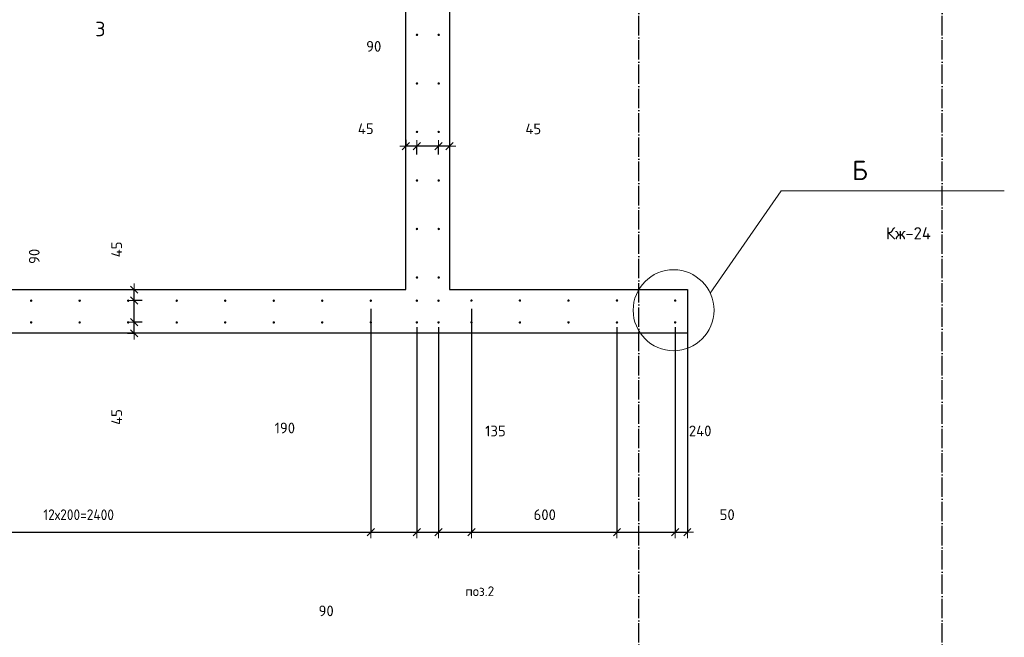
# Model space of a CAD drawing. Header units: millimetres. Extents: x -2995 to 47287, y -2809 to 58122.
# Tile 50 of 143: x 11348 to 15407, y 33067 to 35613. Entities that reach past the tile are written whole.
import ezdxf

# ---------------------------------------------------------------- set-up
doc = ezdxf.new("R2010")
doc.units = ezdxf.units.MM
doc.header["$PDMODE"] = 65
doc.linetypes.add('______11', pattern=[100, 80, -10, 0, -10])
doc.linetypes.add('______5', pattern=[220, 160, -20, 20, -20])
for name, color, linetype, lineweight in [('Standard', 7, 'Continuous', 25), ('Арм.стержн. вертикальными 1', 22, 'Continuous', 35), ('Обозначение разреза_ общее', 7, 'Continuous', 25), ('Размерная линия_ общее', 7, 'Continuous', 13)]:
    doc.layers.add(name, color=color, linetype=linetype, lineweight=lineweight)
doc.layers.add('Осевая линия_ общее', color=7, linetype='______5', lineweight=13, true_color=0xa0a0a0)
doc.styles.add('ISOCPEUR', font='ISOCPEUR')
doc.dimstyles.new('DIMSTYLE_10', dxfattribs={"dimtxt": 44, "dimasz": 50, "dimexe": 0, "dimexo": 0, "dimgap": 22, "dimtad": 0, "dimdec": 0, "dimrnd": 5, "dimzin": 12, "dimdsep": 46, "dimtxsty": 'ISOCPEUR', "dimblk1": 'ALL_ML_STRICH', "dimblk2": 'ALL_ML_STRICH', "dimsah": 1, "dimcen": 0, "dimclrd": 7, "dimclre": 256, "dimclrt": 7, "dimadec": 0, "dimazin": 0, "dimtfac": 1, "dimtdec": 0, "dimtix": 1, "dimtmove": 2, "dimatfit": 3, "dimfxl": 0, "dimtvp": 1.2, "dimtzin": 0, "dimlwd": 0, "dimlwe": -3, "dimarcsym": 0})
doc.dimstyles.new('DIMSTYLE_3', dxfattribs={"dimtxt": 44, "dimasz": 50, "dimexe": 0, "dimexo": 0, "dimgap": 22, "dimtad": 2, "dimdec": 0, "dimrnd": 5, "dimzin": 12, "dimdsep": 46, "dimtxsty": 'ISOCPEUR', "dimblk1": 'ALL_ML_STRICH', "dimblk2": 'ALL_ML_STRICH', "dimsah": 1, "dimcen": 0, "dimclrd": 7, "dimclre": 256, "dimclrt": 7, "dimadec": 0, "dimazin": 0, "dimtfac": 1, "dimtdec": 0, "dimtix": 1, "dimtmove": 2, "dimatfit": 3, "dimfxl": 0, "dimtzin": 0, "dimlwd": 0, "dimlwe": -3, "dimarcsym": 0})
doc.dimstyles.new('DIMSTYLE_8', dxfattribs={"dimtxt": 44, "dimasz": 50, "dimexe": 0, "dimexo": 0, "dimgap": 22, "dimtad": 2, "dimdec": 0, "dimrnd": 5, "dimzin": 12, "dimdsep": 46, "dimtxsty": 'ISOCPEUR', "dimblk1": 'ALL_ML_STRICH', "dimblk2": 'ALL_ML_STRICH', "dimsah": 1, "dimcen": 0, "dimclrd": 7, "dimclre": 256, "dimclrt": 7, "dimadec": 0, "dimazin": 0, "dimtfac": 1, "dimtdec": 0, "dimtix": 1, "dimtmove": 2, "dimatfit": 3, "dimfxl": 0, "dimtvp": 1.2, "dimtzin": 0, "dimlwd": 0, "dimlwe": -3, "dimarcsym": 0})

# ---------------------------------------------------------------- blocks, each defined once
blk = doc.blocks.new('ALL_ML_STRICH')
at = {"color": 0, "linetype": 'ByBlock', "lineweight": -2}
for p, q in [((-1, 0), (0.5, 0)), ((-0.3, -0.3), (0.3, 0.3)), ((0, -0.5), (0, 0.5))]:
    blk.add_line(p, q, dxfattribs=at)
blk = doc.blocks.new('*D117')
at = {"layer": 'DEFPOINTS', "color": 7, "linetype": 'Continuous', "lineweight": 13, "transparency": 33554687}
for p in [(11872.9, 34365.5), (11772.4, 34320), (11819.2, 34320)]:
    blk.add_point(p, dxfattribs=at)
at = {"layer": 'Размерная линия_ общее', "color": 253, "linetype": 'Continuous', "lineweight": -2, "true_color": 0xa0a0a0, "transparency": 33554687}
for p, q in [((11852.9, 34365.5), (11819.2, 34365.5)), ((11792.4, 34320), (11819.2, 34320))]:
    blk.add_line(p, q, dxfattribs=at)
at = {"layer": 'Размерная линия_ общее', "color": 7, "linetype": 'Continuous', "lineweight": -2, "transparency": 33554687}
blk.add_line((11819.2, 34320), (11819.2, 34365.5), dxfattribs=at)
at = {"layer": 'Размерная линия_ общее', "color": 7, "linetype": 'Continuous', "lineweight": 13, "transparency": 33554687, "xscale": 50, "yscale": 50, "zscale": 50}
for p, rotation in [((11819.2, 34365.5), 90), ((11819.2, 34320), 270)]:
    blk.add_blockref('ALL_ML_STRICH', p, dxfattribs=dict(at, rotation=rotation))
at = {"layer": 'Размерная линия_ общее', "color": 7, "linetype": 'Continuous', "lineweight": 13, "transparency": 33554687, "insert": (11747.8, 33975.1), "char_height": 44, "width": 88, "attachment_point": 5, "rotation": 90, "style": 'ISOCPEUR'}
blk.add_mtext('\\A1;{45}', dxfattribs=at)
blk = doc.blocks.new('*D118')
at = {"layer": 'DEFPOINTS', "color": 7, "linetype": 'Continuous', "lineweight": 13, "transparency": 33554687}
for p in [(11872.9, 34455), (11819.2, 34365.5), (11872.9, 34365.5)]:
    blk.add_point(p, dxfattribs=at)
at = {"layer": 'Размерная линия_ общее', "color": 253, "linetype": 'Continuous', "lineweight": -2, "true_color": 0xa0a0a0, "transparency": 33554687}
for p, q in [((11852.9, 34455), (11819.2, 34455)), ((11852.9, 34365.5), (11819.2, 34365.5))]:
    blk.add_line(p, q, dxfattribs=at)
at = {"layer": 'Размерная линия_ общее', "color": 7, "linetype": 'Continuous', "lineweight": -2, "transparency": 33554687}
blk.add_line((11819.2, 34365.5), (11819.2, 34455), dxfattribs=at)
at = {"layer": 'Размерная линия_ общее', "color": 7, "linetype": 'Continuous', "lineweight": 13, "transparency": 33554687, "xscale": 50, "yscale": 50, "zscale": 50}
for p, rotation in [((11819.2, 34455), 90), ((11819.2, 34365.5), 270)]:
    blk.add_blockref('ALL_ML_STRICH', p, dxfattribs=dict(at, rotation=rotation))
at = {"layer": 'Размерная линия_ общее', "color": 7, "linetype": 'Continuous', "lineweight": 13, "transparency": 33554687, "insert": (11407.8, 34637.2), "char_height": 44, "width": 88, "attachment_point": 5, "rotation": 90, "style": 'ISOCPEUR'}
blk.add_mtext('\\A1;{90}', dxfattribs=at)
blk = doc.blocks.new('*D119')
at = {"layer": 'DEFPOINTS', "color": 7, "linetype": 'Continuous', "lineweight": 13, "transparency": 33554687}
for p in [(11772.4, 34500), (11819.2, 34455), (11872.9, 34455)]:
    blk.add_point(p, dxfattribs=at)
at = {"layer": 'Размерная линия_ общее', "color": 253, "linetype": 'Continuous', "lineweight": -2, "true_color": 0xa0a0a0, "transparency": 33554687}
for p, q in [((11792.4, 34500), (11819.2, 34500)), ((11852.9, 34455), (11819.2, 34455))]:
    blk.add_line(p, q, dxfattribs=at)
at = {"layer": 'Размерная линия_ общее', "color": 7, "linetype": 'Continuous', "lineweight": -2, "transparency": 33554687}
blk.add_line((11819.2, 34455), (11819.2, 34500), dxfattribs=at)
at = {"layer": 'Размерная линия_ общее', "color": 7, "linetype": 'Continuous', "lineweight": 13, "transparency": 33554687, "xscale": 50, "yscale": 50, "zscale": 50}
for p, rotation in [((11819.2, 34500), 90), ((11819.2, 34455), 270)]:
    blk.add_blockref('ALL_ML_STRICH', p, dxfattribs=dict(at, rotation=rotation))
at = {"layer": 'Размерная линия_ общее', "color": 7, "linetype": 'Continuous', "lineweight": 13, "transparency": 33554687, "insert": (11747.5, 34665.8), "char_height": 44, "width": 88, "attachment_point": 5, "rotation": 90, "style": 'ISOCPEUR'}
blk.add_mtext('\\A1;{45}', dxfattribs=at)
blk = doc.blocks.new('СЛОЖНЫЙ_ОБЪЕКТ_0')
at = {"layer": 'Осевая линия_ общее', "color": 253, "linetype": '______11', "lineweight": -3, "true_color": 0xa0a0a0, "transparency": 33554687}
for p, q in [((13900, -2590), (13900, 47490)), ((15150, -2590), (15150, 40000))]:
    blk.add_line(p, q, dxfattribs=at)
blk = doc.blocks.new('*D297')
at = {"layer": 'DEFPOINTS', "color": 7, "linetype": 'Continuous', "lineweight": 13, "transparency": 33554687}
for p in [(13120, 35138.1), (13120, 35091.4), (13074.5, 35037.7)]:
    blk.add_point(p, dxfattribs=at)
at = {"layer": 'Размерная линия_ общее', "color": 253, "linetype": 'Continuous', "lineweight": -2, "true_color": 0xa0a0a0, "transparency": 33554687}
for p, q in [((13120, 35118.1), (13120, 35091.4)), ((13074.5, 35057.7), (13074.5, 35091.4))]:
    blk.add_line(p, q, dxfattribs=at)
at = {"layer": 'Размерная линия_ общее', "color": 7, "linetype": 'Continuous', "lineweight": -2, "transparency": 33554687}
blk.add_line((13120, 35091.4), (13074.5, 35091.4), dxfattribs=at)
at = {"layer": 'Размерная линия_ общее', "color": 7, "linetype": 'Continuous', "lineweight": 13, "transparency": 33554687, "xscale": 50, "yscale": 50, "zscale": 50}
for p, rotation in [((13074.5, 35091.4), 180), ((13120, 35091.4), 360)]:
    blk.add_blockref('ALL_ML_STRICH', p, dxfattribs=dict(at, rotation=rotation))
at = {"layer": 'Размерная линия_ общее', "color": 7, "linetype": 'Continuous', "lineweight": 13, "transparency": 33554687, "insert": (13464.9, 35162.7), "char_height": 44, "width": 88, "attachment_point": 5, "style": 'ISOCPEUR'}
blk.add_mtext('\\A1;{45}', dxfattribs=at)
blk = doc.blocks.new('*D298')
at = {"layer": 'DEFPOINTS', "color": 7, "linetype": 'Continuous', "lineweight": 13, "transparency": 33554687}
for p in [(13074.5, 35091.4), (12985, 35037.7), (13074.5, 35037.7)]:
    blk.add_point(p, dxfattribs=at)
at = {"layer": 'Размерная линия_ общее', "color": 253, "linetype": 'Continuous', "lineweight": -2, "true_color": 0xa0a0a0, "transparency": 33554687}
for p, q in [((12985, 35057.7), (12985, 35091.4)), ((13074.5, 35057.7), (13074.5, 35091.4))]:
    blk.add_line(p, q, dxfattribs=at)
at = {"layer": 'Размерная линия_ общее', "color": 7, "linetype": 'Continuous', "lineweight": -2, "transparency": 33554687}
blk.add_line((13074.5, 35091.4), (12985, 35091.4), dxfattribs=at)
at = {"layer": 'Размерная линия_ общее', "color": 7, "linetype": 'Continuous', "lineweight": 13, "transparency": 33554687, "xscale": 50, "yscale": 50, "zscale": 50}
for p, rotation in [((12985, 35091.4), 180), ((13074.5, 35091.4), 360)]:
    blk.add_blockref('ALL_ML_STRICH', p, dxfattribs=dict(at, rotation=rotation))
at = {"layer": 'Размерная линия_ общее', "color": 7, "linetype": 'Continuous', "lineweight": 13, "transparency": 33554687, "insert": (12807.2, 35502.7), "char_height": 44, "width": 88, "attachment_point": 5, "style": 'ISOCPEUR'}
blk.add_mtext('\\A1;{90}', dxfattribs=at)
blk = doc.blocks.new('*D299')
at = {"layer": 'DEFPOINTS', "color": 7, "linetype": 'Continuous', "lineweight": 13, "transparency": 33554687}
for p in [(12940, 35138.1), (12985, 35091.4), (12985, 35037.7)]:
    blk.add_point(p, dxfattribs=at)
at = {"layer": 'Размерная линия_ общее', "color": 253, "linetype": 'Continuous', "lineweight": -2, "true_color": 0xa0a0a0, "transparency": 33554687}
for p, q in [((12940, 35118.1), (12940, 35091.4)), ((12985, 35057.7), (12985, 35091.4))]:
    blk.add_line(p, q, dxfattribs=at)
at = {"layer": 'Размерная линия_ общее', "color": 7, "linetype": 'Continuous', "lineweight": -2, "transparency": 33554687}
blk.add_line((12985, 35091.4), (12940, 35091.4), dxfattribs=at)
at = {"layer": 'Размерная линия_ общее', "color": 7, "linetype": 'Continuous', "lineweight": 13, "transparency": 33554687, "xscale": 50, "yscale": 50, "zscale": 50}
for p, rotation in [((12940, 35091.4), 180), ((12985, 35091.4), 360)]:
    blk.add_blockref('ALL_ML_STRICH', p, dxfattribs=dict(at, rotation=rotation))
at = {"layer": 'Размерная линия_ общее', "color": 7, "linetype": 'Continuous', "lineweight": 13, "transparency": 33554687, "insert": (12774.2, 35163), "char_height": 44, "width": 88, "attachment_point": 5, "style": 'ISOCPEUR'}
blk.add_mtext('\\A1;{45}', dxfattribs=at)
blk = doc.blocks.new('*D335')
at = {"layer": 'DEFPOINTS', "color": 7, "linetype": 'Continuous', "lineweight": 13, "transparency": 33554687}
for p in [(12795, 34441.3), (10395, 34365), (10395, 33500.3)]:
    blk.add_point(p, dxfattribs=at)
at = {"layer": 'Размерная линия_ общее', "color": 253, "linetype": 'Continuous', "lineweight": -2, "true_color": 0xa0a0a0, "transparency": 33554687}
for p, q in [((12795, 34421.3), (12795, 33500.3)), ((10395, 34345), (10395, 33500.3))]:
    blk.add_line(p, q, dxfattribs=at)
at = {"layer": 'Размерная линия_ общее', "color": 7, "linetype": 'Continuous', "lineweight": -2, "transparency": 33554687}
blk.add_line((10395, 33500.3), (12795, 33500.3), dxfattribs=at)
at = {"layer": 'Размерная линия_ общее', "color": 7, "linetype": 'Continuous', "lineweight": 13, "transparency": 33554687, "xscale": 50, "yscale": 50, "zscale": 50, "rotation": 180}
blk.add_blockref('ALL_ML_STRICH', (10395, 33500.3), dxfattribs=at)
at = {"layer": 'Размерная линия_ общее', "color": 7, "linetype": 'Continuous', "lineweight": 13, "transparency": 33554687, "xscale": 50, "yscale": 50, "zscale": 50}
blk.add_blockref('ALL_ML_STRICH', (12795, 33500.3), dxfattribs=at)
at = {"layer": 'Размерная линия_ общее', "color": 7, "linetype": 'Continuous', "lineweight": 13, "transparency": 33554687, "insert": (11445, 33594.3), "char_height": 44, "width": 2.2, "attachment_point": 1, "line_spacing_factor": 0.60241, "style": 'ISOCPEUR'}
blk.add_mtext('\\W0.91;12х200=2400', dxfattribs=at)
blk = doc.blocks.new('*D336')
at = {"layer": 'DEFPOINTS', "color": 7, "linetype": 'Continuous', "lineweight": 13, "transparency": 33554687}
for p in [(12795, 34441.3), (12985, 34365), (12795, 33500.3)]:
    blk.add_point(p, dxfattribs=at)
at = {"layer": 'Размерная линия_ общее', "color": 253, "linetype": 'Continuous', "lineweight": -2, "true_color": 0xa0a0a0, "transparency": 33554687}
for p, q in [((12795, 34421.3), (12795, 33500.3)), ((12985, 34345), (12985, 33500.3))]:
    blk.add_line(p, q, dxfattribs=at)
at = {"layer": 'Размерная линия_ общее', "color": 7, "linetype": 'Continuous', "lineweight": -2, "transparency": 33554687}
blk.add_line((12795, 33500.3), (12985, 33500.3), dxfattribs=at)
at = {"layer": 'Размерная линия_ общее', "color": 7, "linetype": 'Continuous', "lineweight": 13, "transparency": 33554687, "xscale": 50, "yscale": 50, "zscale": 50, "rotation": 180}
blk.add_blockref('ALL_ML_STRICH', (12795, 33500.3), dxfattribs=at)
at = {"layer": 'Размерная линия_ общее', "color": 7, "linetype": 'Continuous', "lineweight": 13, "transparency": 33554687, "xscale": 50, "yscale": 50, "zscale": 50}
blk.add_blockref('ALL_ML_STRICH', (12985, 33500.3), dxfattribs=at)
at = {"layer": 'Размерная линия_ общее', "color": 7, "linetype": 'Continuous', "lineweight": 13, "transparency": 33554687, "insert": (12440.6, 33929.8), "char_height": 44, "width": 132, "attachment_point": 5, "style": 'ISOCPEUR'}
blk.add_mtext('\\A1;{190}', dxfattribs=at)
blk = doc.blocks.new('*D337')
at = {"layer": 'DEFPOINTS', "color": 7, "linetype": 'Continuous', "lineweight": 13, "transparency": 33554687}
for p in [(12985, 34365), (13074.5, 34365), (12985, 33500.3)]:
    blk.add_point(p, dxfattribs=at)
at = {"layer": 'Размерная линия_ общее', "color": 253, "linetype": 'Continuous', "lineweight": -2, "true_color": 0xa0a0a0, "transparency": 33554687}
for p, q in [((12985, 34345), (12985, 33500.3)), ((13074.5, 34345), (13074.5, 33500.3))]:
    blk.add_line(p, q, dxfattribs=at)
at = {"layer": 'Размерная линия_ общее', "color": 7, "linetype": 'Continuous', "lineweight": -2, "transparency": 33554687}
blk.add_line((12985, 33500.3), (13074.5, 33500.3), dxfattribs=at)
at = {"layer": 'Размерная линия_ общее', "color": 7, "linetype": 'Continuous', "lineweight": 13, "transparency": 33554687, "xscale": 50, "yscale": 50, "zscale": 50, "rotation": 180}
blk.add_blockref('ALL_ML_STRICH', (12985, 33500.3), dxfattribs=at)
at = {"layer": 'Размерная линия_ общее', "color": 7, "linetype": 'Continuous', "lineweight": 13, "transparency": 33554687, "xscale": 50, "yscale": 50, "zscale": 50}
blk.add_blockref('ALL_ML_STRICH', (13074.5, 33500.3), dxfattribs=at)
at = {"layer": 'Размерная линия_ общее', "color": 7, "linetype": 'Continuous', "lineweight": 13, "transparency": 33554687, "insert": (12611, 33176), "char_height": 44, "width": 88, "attachment_point": 5, "style": 'ISOCPEUR'}
blk.add_mtext('\\A1;{90}', dxfattribs=at)
blk = doc.blocks.new('*D338')
at = {"layer": 'DEFPOINTS', "color": 7, "linetype": 'Continuous', "lineweight": 13, "transparency": 33554687}
for p in [(13210, 34441.3), (13074.5, 34365), (13074.5, 33500.3)]:
    blk.add_point(p, dxfattribs=at)
at = {"layer": 'Размерная линия_ общее', "color": 253, "linetype": 'Continuous', "lineweight": -2, "true_color": 0xa0a0a0, "transparency": 33554687}
for p, q in [((13210, 34421.3), (13210, 33500.3)), ((13074.5, 34345), (13074.5, 33500.3))]:
    blk.add_line(p, q, dxfattribs=at)
at = {"layer": 'Размерная линия_ общее', "color": 7, "linetype": 'Continuous', "lineweight": -2, "transparency": 33554687}
blk.add_line((13074.5, 33500.3), (13210, 33500.3), dxfattribs=at)
at = {"layer": 'Размерная линия_ общее', "color": 7, "linetype": 'Continuous', "lineweight": 13, "transparency": 33554687, "xscale": 50, "yscale": 50, "zscale": 50, "rotation": 180}
blk.add_blockref('ALL_ML_STRICH', (13074.5, 33500.3), dxfattribs=at)
at = {"layer": 'Размерная линия_ общее', "color": 7, "linetype": 'Continuous', "lineweight": 13, "transparency": 33554687, "xscale": 50, "yscale": 50, "zscale": 50}
blk.add_blockref('ALL_ML_STRICH', (13210, 33500.3), dxfattribs=at)
at = {"layer": 'Размерная линия_ общее', "color": 7, "linetype": 'Continuous', "lineweight": 13, "transparency": 33554687, "insert": (13308.8, 33917.5), "char_height": 44, "width": 132, "attachment_point": 5, "style": 'ISOCPEUR'}
blk.add_mtext('\\A1;{135}', dxfattribs=at)
blk = doc.blocks.new('*D339')
at = {"layer": 'DEFPOINTS', "color": 7, "linetype": 'Continuous', "lineweight": 13, "transparency": 33554687}
for p in [(13210, 34441.3), (13810, 34365), (13210, 33500.3)]:
    blk.add_point(p, dxfattribs=at)
at = {"layer": 'Размерная линия_ общее', "color": 253, "linetype": 'Continuous', "lineweight": -2, "true_color": 0xa0a0a0, "transparency": 33554687}
for p, q in [((13210, 34421.3), (13210, 33500.3)), ((13810, 34345), (13810, 33500.3))]:
    blk.add_line(p, q, dxfattribs=at)
at = {"layer": 'Размерная линия_ общее', "color": 7, "linetype": 'Continuous', "lineweight": -2, "transparency": 33554687}
blk.add_line((13210, 33500.3), (13810, 33500.3), dxfattribs=at)
at = {"layer": 'Размерная линия_ общее', "color": 7, "linetype": 'Continuous', "lineweight": 13, "transparency": 33554687, "xscale": 50, "yscale": 50, "zscale": 50, "rotation": 180}
blk.add_blockref('ALL_ML_STRICH', (13210, 33500.3), dxfattribs=at)
at = {"layer": 'Размерная линия_ общее', "color": 7, "linetype": 'Continuous', "lineweight": 13, "transparency": 33554687, "xscale": 50, "yscale": 50, "zscale": 50}
blk.add_blockref('ALL_ML_STRICH', (13810, 33500.3), dxfattribs=at)
at = {"layer": 'Размерная линия_ общее', "color": 7, "linetype": 'Continuous', "lineweight": 13, "transparency": 33554687, "insert": (13512.2, 33572.3), "char_height": 44, "width": 132, "attachment_point": 5, "style": 'ISOCPEUR'}
blk.add_mtext('\\A1;{600}', dxfattribs=at)
blk = doc.blocks.new('*D340')
at = {"layer": 'DEFPOINTS', "color": 7, "linetype": 'Continuous', "lineweight": 13, "transparency": 33554687}
for p in [(13810, 34365), (14050, 34365), (13810, 33500.3)]:
    blk.add_point(p, dxfattribs=at)
at = {"layer": 'Размерная линия_ общее', "color": 253, "linetype": 'Continuous', "lineweight": -2, "true_color": 0xa0a0a0, "transparency": 33554687}
for p, q in [((13810, 34345), (13810, 33500.3)), ((14050, 34345), (14050, 33500.3))]:
    blk.add_line(p, q, dxfattribs=at)
at = {"layer": 'Размерная линия_ общее', "color": 7, "linetype": 'Continuous', "lineweight": -2, "transparency": 33554687}
blk.add_line((13810, 33500.3), (14050, 33500.3), dxfattribs=at)
at = {"layer": 'Размерная линия_ общее', "color": 7, "linetype": 'Continuous', "lineweight": 13, "transparency": 33554687, "xscale": 50, "yscale": 50, "zscale": 50, "rotation": 180}
blk.add_blockref('ALL_ML_STRICH', (13810, 33500.3), dxfattribs=at)
at = {"layer": 'Размерная линия_ общее', "color": 7, "linetype": 'Continuous', "lineweight": 13, "transparency": 33554687, "xscale": 50, "yscale": 50, "zscale": 50}
blk.add_blockref('ALL_ML_STRICH', (14050, 33500.3), dxfattribs=at)
at = {"layer": 'Размерная линия_ общее', "color": 7, "linetype": 'Continuous', "lineweight": 13, "transparency": 33554687, "insert": (14152.8, 33917.8), "char_height": 44, "width": 132, "attachment_point": 5, "style": 'ISOCPEUR'}
blk.add_mtext('\\A1;{240}', dxfattribs=at)
blk = doc.blocks.new('*D341')
at = {"layer": 'DEFPOINTS', "color": 7, "linetype": 'Continuous', "lineweight": 13, "transparency": 33554687}
for p in [(14100, 34441.3), (14050, 34365), (14050, 33500.3)]:
    blk.add_point(p, dxfattribs=at)
at = {"layer": 'Размерная линия_ общее', "color": 253, "linetype": 'Continuous', "lineweight": -2, "true_color": 0xa0a0a0, "transparency": 33554687}
for p, q in [((14100, 34421.3), (14100, 33500.3)), ((14050, 34345), (14050, 33500.3))]:
    blk.add_line(p, q, dxfattribs=at)
at = {"layer": 'Размерная линия_ общее', "color": 7, "linetype": 'Continuous', "lineweight": -2, "transparency": 33554687}
blk.add_line((14050, 33500.3), (14100, 33500.3), dxfattribs=at)
at = {"layer": 'Размерная линия_ общее', "color": 7, "linetype": 'Continuous', "lineweight": 13, "transparency": 33554687, "xscale": 50, "yscale": 50, "zscale": 50, "rotation": 180}
blk.add_blockref('ALL_ML_STRICH', (14050, 33500.3), dxfattribs=at)
at = {"layer": 'Размерная линия_ общее', "color": 7, "linetype": 'Continuous', "lineweight": 13, "transparency": 33554687, "xscale": 50, "yscale": 50, "zscale": 50}
blk.add_blockref('ALL_ML_STRICH', (14100, 33500.3), dxfattribs=at)
at = {"layer": 'Размерная линия_ общее', "color": 7, "linetype": 'Continuous', "lineweight": 13, "transparency": 33554687, "insert": (14264.3, 33572.6), "char_height": 44, "width": 88, "attachment_point": 5, "style": 'ISOCPEUR'}
blk.add_mtext('\\A1;{50}', dxfattribs=at)

msp = doc.modelspace()

# ---------------------------------------------------------------- hatches: boundary and pattern name
at = {"layer": 'Арм.стержн. вертикальными 1', "linetype": 'Continuous', "lineweight": 50, "transparency": 33554687}
for points in [[(12990.5, 35550), (12990.1, 35551.9), (12989, 35553.5), (12987.4, 35554.6), (12985.5, 35555), (12983.6, 35554.6), (12981.9, 35553.5), (12980.9, 35551.9), (12980.5, 35550), (12980.9, 35548.1), (12981.9, 35546.5), (12983.6, 35545.4), (12985.5, 35545), (12987.4, 35545.4), (12989, 35546.5), (12990.1, 35548.1)], [(13080, 35550), (13079.6, 35551.9), (13078.5, 35553.5), (13076.9, 35554.6), (13075, 35555), (13073.1, 35554.6), (13071.5, 35553.5), (13070.4, 35551.9), (13070, 35550), (13070.4, 35548.1), (13071.5, 35546.5), (13073.1, 35545.4), (13075, 35545), (13076.9, 35545.4), (13078.5, 35546.5), (13079.6, 35548.1)], [(12990.5, 35350), (12990.1, 35351.9), (12989, 35353.5), (12987.4, 35354.6), (12985.5, 35355), (12983.6, 35354.6), (12981.9, 35353.5), (12980.9, 35351.9), (12980.5, 35350), (12980.9, 35348.1), (12981.9, 35346.5), (12983.6, 35345.4), (12985.5, 35345), (12987.4, 35345.4), (12989, 35346.5), (12990.1, 35348.1)], [(13080, 35350), (13079.6, 35351.9), (13078.5, 35353.5), (13076.9, 35354.6), (13075, 35355), (13073.1, 35354.6), (13071.5, 35353.5), (13070.4, 35351.9), (13070, 35350), (13070.4, 35348.1), (13071.5, 35346.5), (13073.1, 35345.4), (13075, 35345), (13076.9, 35345.4), (13078.5, 35346.5), (13079.6, 35348.1)], [(12990.5, 35150), (12990.1, 35151.9), (12989, 35153.5), (12987.4, 35154.6), (12985.5, 35155), (12983.6, 35154.6), (12981.9, 35153.5), (12980.9, 35151.9), (12980.5, 35150), (12980.9, 35148.1), (12981.9, 35146.5), (12983.6, 35145.4), (12985.5, 35145), (12987.4, 35145.4), (12989, 35146.5), (12990.1, 35148.1)], [(13080, 35150), (13079.6, 35151.9), (13078.5, 35153.5), (13076.9, 35154.6), (13075, 35155), (13073.1, 35154.6), (13071.5, 35153.5), (13070.4, 35151.9), (13070, 35150), (13070.4, 35148.1), (13071.5, 35146.5), (13073.1, 35145.4), (13075, 35145), (13076.9, 35145.4), (13078.5, 35146.5), (13079.6, 35148.1)], [(12990.5, 34950), (12990.1, 34951.9), (12989, 34953.5), (12987.4, 34954.6), (12985.5, 34955), (12983.6, 34954.6), (12981.9, 34953.5), (12980.9, 34951.9), (12980.5, 34950), (12980.9, 34948.1), (12981.9, 34946.5), (12983.6, 34945.4), (12985.5, 34945), (12987.4, 34945.4), (12989, 34946.5), (12990.1, 34948.1)], [(13080, 34950), (13079.6, 34951.9), (13078.5, 34953.5), (13076.9, 34954.6), (13075, 34955), (13073.1, 34954.6), (13071.5, 34953.5), (13070.4, 34951.9), (13070, 34950), (13070.4, 34948.1), (13071.5, 34946.5), (13073.1, 34945.4), (13075, 34945), (13076.9, 34945.4), (13078.5, 34946.5), (13079.6, 34948.1)], [(12990.5, 34750), (12990.1, 34751.9), (12989, 34753.5), (12987.4, 34754.6), (12985.5, 34755), (12983.6, 34754.6), (12981.9, 34753.5), (12980.9, 34751.9), (12980.5, 34750), (12980.9, 34748.1), (12981.9, 34746.5), (12983.6, 34745.4), (12985.5, 34745), (12987.4, 34745.4), (12989, 34746.5), (12990.1, 34748.1)], [(13080, 34750), (13079.6, 34751.9), (13078.5, 34753.5), (13076.9, 34754.6), (13075, 34755), (13073.1, 34754.6), (13071.5, 34753.5), (13070.4, 34751.9), (13070, 34750), (13070.4, 34748.1), (13071.5, 34746.5), (13073.1, 34745.4), (13075, 34745), (13076.9, 34745.4), (13078.5, 34746.5), (13079.6, 34748.1)], [(12990.5, 34550), (12990.1, 34551.9), (12989, 34553.5), (12987.4, 34554.6), (12985.5, 34555), (12983.6, 34554.6), (12981.9, 34553.5), (12980.9, 34551.9), (12980.5, 34550), (12980.9, 34548.1), (12981.9, 34546.5), (12983.6, 34545.4), (12985.5, 34545), (12987.4, 34545.4), (12989, 34546.5), (12990.1, 34548.1)], [(13080, 34550), (13079.6, 34551.9), (13078.5, 34553.5), (13076.9, 34554.6), (13075, 34555), (13073.1, 34554.6), (13071.5, 34553.5), (13070.4, 34551.9), (13070, 34550), (13070.4, 34548.1), (13071.5, 34546.5), (13073.1, 34545.4), (13075, 34545), (13076.9, 34545.4), (13078.5, 34546.5), (13079.6, 34548.1)], [(11400, 34454.5), (11399.6, 34456.4), (11398.5, 34458.1), (11396.9, 34459.2), (11395, 34459.5), (11393.1, 34459.2), (11391.5, 34458.1), (11390.4, 34456.4), (11390, 34454.5), (11390.4, 34452.6), (11391.5, 34451), (11393.1, 34449.9), (11395, 34449.5), (11396.9, 34449.9), (11398.5, 34451), (11399.6, 34452.6)], [(11600, 34454.5), (11599.6, 34456.4), (11598.5, 34458.1), (11596.9, 34459.2), (11595, 34459.5), (11593.1, 34459.2), (11591.5, 34458.1), (11590.4, 34456.4), (11590, 34454.5), (11590.4, 34452.6), (11591.5, 34451), (11593.1, 34449.9), (11595, 34449.5), (11596.9, 34449.9), (11598.5, 34451), (11599.6, 34452.6)], [(11800, 34454.5), (11799.6, 34456.4), (11798.5, 34458.1), (11796.9, 34459.2), (11795, 34459.5), (11793.1, 34459.2), (11791.5, 34458.1), (11790.4, 34456.4), (11790, 34454.5), (11790.4, 34452.6), (11791.5, 34451), (11793.1, 34449.9), (11795, 34449.5), (11796.9, 34449.9), (11798.5, 34451), (11799.6, 34452.6)], [(12000, 34454.5), (11999.6, 34456.4), (11998.5, 34458.1), (11996.9, 34459.2), (11995, 34459.5), (11993.1, 34459.2), (11991.5, 34458.1), (11990.4, 34456.4), (11990, 34454.5), (11990.4, 34452.6), (11991.5, 34451), (11993.1, 34449.9), (11995, 34449.5), (11996.9, 34449.9), (11998.5, 34451), (11999.6, 34452.6)], [(12200, 34454.5), (12199.6, 34456.4), (12198.5, 34458.1), (12196.9, 34459.2), (12195, 34459.5), (12193.1, 34459.2), (12191.5, 34458.1), (12190.4, 34456.4), (12190, 34454.5), (12190.4, 34452.6), (12191.5, 34451), (12193.1, 34449.9), (12195, 34449.5), (12196.9, 34449.9), (12198.5, 34451), (12199.6, 34452.6)], [(12400, 34454.5), (12399.6, 34456.4), (12398.5, 34458.1), (12396.9, 34459.2), (12395, 34459.5), (12393.1, 34459.2), (12391.5, 34458.1), (12390.4, 34456.4), (12390, 34454.5), (12390.4, 34452.6), (12391.5, 34451), (12393.1, 34449.9), (12395, 34449.5), (12396.9, 34449.9), (12398.5, 34451), (12399.6, 34452.6)], [(12600, 34454.5), (12599.6, 34456.4), (12598.5, 34458.1), (12596.9, 34459.2), (12595, 34459.5), (12593.1, 34459.2), (12591.5, 34458.1), (12590.4, 34456.4), (12590, 34454.5), (12590.4, 34452.6), (12591.5, 34451), (12593.1, 34449.9), (12595, 34449.5), (12596.9, 34449.9), (12598.5, 34451), (12599.6, 34452.6)], [(12800, 34454.5), (12799.6, 34456.4), (12798.5, 34458.1), (12796.9, 34459.2), (12795, 34459.5), (12793.1, 34459.2), (12791.5, 34458.1), (12790.4, 34456.4), (12790, 34454.5), (12790.4, 34452.6), (12791.5, 34451), (12793.1, 34449.9), (12795, 34449.5), (12796.9, 34449.9), (12798.5, 34451), (12799.6, 34452.6)], [(12990, 34454.5), (12989.6, 34456.4), (12988.5, 34458.1), (12986.9, 34459.2), (12985, 34459.5), (12983.1, 34459.2), (12981.4, 34458.1), (12980.4, 34456.4), (12980, 34454.5), (12980.4, 34452.6), (12981.4, 34451), (12983.1, 34449.9), (12985, 34449.5), (12986.9, 34449.9), (12988.5, 34451), (12989.6, 34452.6)], [(13079.5, 34454.5), (13079.1, 34456.4), (13078, 34458.1), (13076.4, 34459.2), (13074.5, 34459.5), (13072.6, 34459.2), (13071, 34458.1), (13069.9, 34456.4), (13069.5, 34454.5), (13069.9, 34452.6), (13071, 34451), (13072.6, 34449.9), (13074.5, 34449.5), (13076.4, 34449.9), (13078, 34451), (13079.1, 34452.6)], [(13215, 34455), (13214.6, 34456.9), (13213.5, 34458.5), (13211.9, 34459.6), (13210, 34460), (13208.1, 34459.6), (13206.5, 34458.5), (13205.4, 34456.9), (13205, 34455), (13205.4, 34453.1), (13206.5, 34451.5), (13208.1, 34450.4), (13210, 34450), (13211.9, 34450.4), (13213.5, 34451.5), (13214.6, 34453.1)], [(13415, 34455), (13414.6, 34456.9), (13413.5, 34458.5), (13411.9, 34459.6), (13410, 34460), (13408.1, 34459.6), (13406.5, 34458.5), (13405.4, 34456.9), (13405, 34455), (13405.4, 34453.1), (13406.5, 34451.5), (13408.1, 34450.4), (13410, 34450), (13411.9, 34450.4), (13413.5, 34451.5), (13414.6, 34453.1)], [(13615, 34455), (13614.6, 34456.9), (13613.5, 34458.5), (13611.9, 34459.6), (13610, 34460), (13608.1, 34459.6), (13606.5, 34458.5), (13605.4, 34456.9), (13605, 34455), (13605.4, 34453.1), (13606.5, 34451.5), (13608.1, 34450.4), (13610, 34450), (13611.9, 34450.4), (13613.5, 34451.5), (13614.6, 34453.1)], [(13815, 34455), (13814.6, 34456.9), (13813.5, 34458.5), (13811.9, 34459.6), (13810, 34460), (13808.1, 34459.6), (13806.5, 34458.5), (13805.4, 34456.9), (13805, 34455), (13805.4, 34453.1), (13806.5, 34451.5), (13808.1, 34450.4), (13810, 34450), (13811.9, 34450.4), (13813.5, 34451.5), (13814.6, 34453.1)], [(14055, 34455), (14054.6, 34456.9), (14053.5, 34458.5), (14051.9, 34459.6), (14050, 34460), (14048.1, 34459.6), (14046.5, 34458.5), (14045.4, 34456.9), (14045, 34455), (14045.4, 34453.1), (14046.5, 34451.5), (14048.1, 34450.4), (14050, 34450), (14051.9, 34450.4), (14053.5, 34451.5), (14054.6, 34453.1)], [(11400, 34365), (11399.6, 34366.9), (11398.5, 34368.5), (11396.9, 34369.6), (11395, 34370), (11393.1, 34369.6), (11391.5, 34368.5), (11390.4, 34366.9), (11390, 34365), (11390.4, 34363.1), (11391.5, 34361.5), (11393.1, 34360.4), (11395, 34360), (11396.9, 34360.4), (11398.5, 34361.5), (11399.6, 34363.1)], [(11600, 34365), (11599.6, 34366.9), (11598.5, 34368.5), (11596.9, 34369.6), (11595, 34370), (11593.1, 34369.6), (11591.5, 34368.5), (11590.4, 34366.9), (11590, 34365), (11590.4, 34363.1), (11591.5, 34361.5), (11593.1, 34360.4), (11595, 34360), (11596.9, 34360.4), (11598.5, 34361.5), (11599.6, 34363.1)], [(11800, 34365), (11799.6, 34366.9), (11798.5, 34368.5), (11796.9, 34369.6), (11795, 34370), (11793.1, 34369.6), (11791.5, 34368.5), (11790.4, 34366.9), (11790, 34365), (11790.4, 34363.1), (11791.5, 34361.5), (11793.1, 34360.4), (11795, 34360), (11796.9, 34360.4), (11798.5, 34361.5), (11799.6, 34363.1)], [(12000, 34365), (11999.6, 34366.9), (11998.5, 34368.5), (11996.9, 34369.6), (11995, 34370), (11993.1, 34369.6), (11991.5, 34368.5), (11990.4, 34366.9), (11990, 34365), (11990.4, 34363.1), (11991.5, 34361.5), (11993.1, 34360.4), (11995, 34360), (11996.9, 34360.4), (11998.5, 34361.5), (11999.6, 34363.1)], [(12200, 34365), (12199.6, 34366.9), (12198.5, 34368.5), (12196.9, 34369.6), (12195, 34370), (12193.1, 34369.6), (12191.5, 34368.5), (12190.4, 34366.9), (12190, 34365), (12190.4, 34363.1), (12191.5, 34361.5), (12193.1, 34360.4), (12195, 34360), (12196.9, 34360.4), (12198.5, 34361.5), (12199.6, 34363.1)], [(12400, 34365), (12399.6, 34366.9), (12398.5, 34368.5), (12396.9, 34369.6), (12395, 34370), (12393.1, 34369.6), (12391.5, 34368.5), (12390.4, 34366.9), (12390, 34365), (12390.4, 34363.1), (12391.5, 34361.5), (12393.1, 34360.4), (12395, 34360), (12396.9, 34360.4), (12398.5, 34361.5), (12399.6, 34363.1)], [(12600, 34365), (12599.6, 34366.9), (12598.5, 34368.5), (12596.9, 34369.6), (12595, 34370), (12593.1, 34369.6), (12591.5, 34368.5), (12590.4, 34366.9), (12590, 34365), (12590.4, 34363.1), (12591.5, 34361.5), (12593.1, 34360.4), (12595, 34360), (12596.9, 34360.4), (12598.5, 34361.5), (12599.6, 34363.1)], [(12800, 34365), (12799.6, 34366.9), (12798.5, 34368.5), (12796.9, 34369.6), (12795, 34370), (12793.1, 34369.6), (12791.5, 34368.5), (12790.4, 34366.9), (12790, 34365), (12790.4, 34363.1), (12791.5, 34361.5), (12793.1, 34360.4), (12795, 34360), (12796.9, 34360.4), (12798.5, 34361.5), (12799.6, 34363.1)], [(12990, 34365), (12989.6, 34366.9), (12988.5, 34368.5), (12986.9, 34369.6), (12985, 34370), (12983.1, 34369.6), (12981.4, 34368.5), (12980.4, 34366.9), (12980, 34365), (12980.4, 34363.1), (12981.4, 34361.5), (12983.1, 34360.4), (12985, 34360), (12986.9, 34360.4), (12988.5, 34361.5), (12989.6, 34363.1)], [(13079.5, 34365), (13079.1, 34366.9), (13078, 34368.5), (13076.4, 34369.6), (13074.5, 34370), (13072.6, 34369.6), (13071, 34368.5), (13069.9, 34366.9), (13069.5, 34365), (13069.9, 34363.1), (13071, 34361.5), (13072.6, 34360.4), (13074.5, 34360), (13076.4, 34360.4), (13078, 34361.5), (13079.1, 34363.1)], [(13215, 34365), (13214.6, 34366.9), (13213.5, 34368.5), (13211.9, 34369.6), (13210, 34370), (13208.1, 34369.6), (13206.5, 34368.5), (13205.4, 34366.9), (13205, 34365), (13205.4, 34363.1), (13206.5, 34361.5), (13208.1, 34360.4), (13210, 34360), (13211.9, 34360.4), (13213.5, 34361.5), (13214.6, 34363.1)], [(13415, 34365), (13414.6, 34366.9), (13413.5, 34368.5), (13411.9, 34369.6), (13410, 34370), (13408.1, 34369.6), (13406.5, 34368.5), (13405.4, 34366.9), (13405, 34365), (13405.4, 34363.1), (13406.5, 34361.5), (13408.1, 34360.4), (13410, 34360), (13411.9, 34360.4), (13413.5, 34361.5), (13414.6, 34363.1)], [(13615, 34365), (13614.6, 34366.9), (13613.5, 34368.5), (13611.9, 34369.6), (13610, 34370), (13608.1, 34369.6), (13606.5, 34368.5), (13605.4, 34366.9), (13605, 34365), (13605.4, 34363.1), (13606.5, 34361.5), (13608.1, 34360.4), (13610, 34360), (13611.9, 34360.4), (13613.5, 34361.5), (13614.6, 34363.1)], [(13815, 34365), (13814.6, 34366.9), (13813.5, 34368.5), (13811.9, 34369.6), (13810, 34370), (13808.1, 34369.6), (13806.5, 34368.5), (13805.4, 34366.9), (13805, 34365), (13805.4, 34363.1), (13806.5, 34361.5), (13808.1, 34360.4), (13810, 34360), (13811.9, 34360.4), (13813.5, 34361.5), (13814.6, 34363.1)], [(14055, 34365), (14054.6, 34366.9), (14053.5, 34368.5), (14051.9, 34369.6), (14050, 34370), (14048.1, 34369.6), (14046.5, 34368.5), (14045.4, 34366.9), (14045, 34365), (14045.4, 34363.1), (14046.5, 34361.5), (14048.1, 34360.4), (14050, 34360), (14051.9, 34360.4), (14053.5, 34361.5), (14054.6, 34363.1)]]:
    msp.add_hatch(color=4, dxfattribs=at).paths.add_polyline_path(points)

# ---------------------------------------------------------------- linework, layer by layer
at = {"color": 7, "linetype": 'Continuous', "lineweight": 25, "transparency": 33554687}
for p, q in [((10280, 34500), (12940, 34500)), ((13120, 34500), (14100, 34500)), ((14100, 34500), (14100, 34320)), ((12940, 34320), (10100, 34320)), ((14100, 34320), (13120, 34320))]:
    msp.add_line(p, q, dxfattribs=at)
at = {"layer": 'Standard', "color": 7, "linetype": 'Continuous', "lineweight": 25, "transparency": 33554687}
for p, q in [((13120, 36430), (13120, 34500)), ((12940, 34500), (12940, 36250)), ((13120, 34320), (12940, 34320))]:
    msp.add_line(p, q, dxfattribs=at)
at = {"layer": 'Обозначение разреза_ общее', "color": 7, "linetype": 'Continuous', "lineweight": 13, "transparency": 33554687}
msp.add_lwpolyline([(14194.7, 34485.2), (14486.7, 34907.3), (15406.7, 34907.3)], dxfattribs=at)
msp.add_circle((14043.4, 34415.2), 166.7, dxfattribs=at)

# ---------------------------------------------------------------- block references
at = {"layer": 'Осевая линия_ общее', "color": 253, "linetype": '______11', "lineweight": -3, "true_color": 0xa0a0a0, "transparency": 33554687}
msp.add_blockref('СЛОЖНЫЙ_ОБЪЕКТ_0', (0, 0), dxfattribs=at)

# ---------------------------------------------------------------- texts
at = {"layer": 'Standard', "color": 7, "linetype": 'Continuous', "lineweight": 18, "transparency": 33554687, "insert": (13184.6, 33237), "char_height": 40, "width": 140.769, "attachment_point": 7, "style": 'ISOCPEUR'}
msp.add_mtext('\\A1;{\\fISOCPEUR|i0|b0;\\H40.000000;\\W1.000000;\\C7;поз.2}\\P', dxfattribs=at)
at = {"layer": 'Обозначение разреза_ общее', "color": 7, "linetype": 'Continuous', "lineweight": 13, "transparency": 33554687, "style": 'ISOCPEUR'}
for s, insert, char_height, width, attachment_point in [('\\A1;{\\fISOCPEUR|i0|b0;\\H60.000000;\\W1.000000;\\C7;3}\\P', (11659.3, 35544.2), 60, 65.333, 7), ('\\A1;{\\fISOCPEUR|i0|b0;\\H80.000000;\\W1.000000;\\C7;Б}\\P', (14778.8, 34951.4), 80, 96, 7), ('\\A1;{\\fISOCPEUR|i0|b0;\\H50.000000;\\W1.000000;\\C7;Кж-24}\\P', (15011.6, 34732.3), 50, 218.78, 5)]:
    msp.add_mtext(s, dxfattribs=dict(at, insert=insert, char_height=char_height, width=width, attachment_point=attachment_point))

# ---------------------------------------------------------------- dimensions: what is measured, and where the dimension line sits
at = {"layer": 'Размерная линия_ общее', "color": 7, "linetype": 'Continuous', "lineweight": 13, "transparency": 33554687}
for base, p1, p2, angle, picture, middle in [((12984.9997, 35091.3525), (13074.531, 35057.6521), (12984.9997, 35057.6521), 180, '*D298', (12807.1915, 35502.6939)), ((12940, 35091.4), (12985, 35057.7), (12940, 35118.1), 180, '*D299', (12774.2, 35163)), ((13074.531, 35091.3525), (13120, 35118.14), (13074.531, 35057.6521), 180, '*D297', (13464.8756, 35162.7364)), ((11819.2, 34500), (11852.9, 34455), (11792.4, 34500), 90, '*D119', (11747.5, 34665.8)), ((11819.1889, 34455.0003), (11852.8893, 34365.469), (11852.8893, 34455.0003), 90, '*D118', (11407.8475, 34637.2085)), ((11819.1889, 34365.469), (11792.4014, 34320), (11852.8893, 34365.469), 90, '*D117', (11747.8051, 33975.1245))]:
    dim = msp.add_linear_dim(base=base, p1=p1, p2=p2, angle=angle, dimstyle='DIMSTYLE_8', override={"dimpost": '<>', "dimclrd": 7, "dimclre": 253, "dimclrt": 7, "dimlwd": 0, "dimlwe": 65533}, dxfattribs=at)
    dim.commit()
    dim.dimension.update_dxf_attribs({"geometry": picture, "text_midpoint": middle, "dimtype": 160})
dim = msp.add_linear_dim(base=(12795, 33500.3), p1=(10395, 34345), p2=(12795, 34421.3), text='\\W0.91;12х200=2400', dimstyle='DIMSTYLE_3', override={"dimpost": '<>', "dimclrd": 7, "dimclre": 253, "dimclrt": 7, "dimlwd": 0, "dimlwe": 65533}, dxfattribs=at)
dim.commit()
dim.dimension.update_dxf_attribs({"geometry": '*D335', "text_midpoint": (11595, 33522.3), "dimtype": 160})
for base, p1, p2, dimstyle, picture, middle in [((12985, 33500.3), (12795, 34421.3), (12985, 34345), 'DIMSTYLE_3', '*D336', (12440.6, 33929.8)), ((13210, 33500.3267), (13074.5039, 34345.0001), (13210, 34421.2938), 'DIMSTYLE_3', '*D338', (13308.7501, 33917.4652)), ((13810, 33500.3), (13210, 34421.3), (13810, 34345), 'DIMSTYLE_3', '*D339', (13512.2, 33572.3)), ((14100, 33500.3), (14050, 34345), (14100, 34421.3), 'DIMSTYLE_8', '*D341', (14264.3, 33572.6)), ((13074.5039, 33500.3267), (12984.9726, 34345.0001), (13074.5039, 34345.0001), 'DIMSTYLE_10', '*D337', (12611.0488, 33176.0203)), ((14050, 33500.3), (13810, 34345), (14050, 34345), 'DIMSTYLE_3', '*D340', (14152.8, 33917.8))]:
    dim = msp.add_linear_dim(base=base, p1=p1, p2=p2, dimstyle=dimstyle, override={"dimpost": '<>', "dimclrd": 7, "dimclre": 253, "dimclrt": 7, "dimlwd": 0, "dimlwe": 65533}, dxfattribs=at)
    dim.commit()
    dim.dimension.update_dxf_attribs({"geometry": picture, "text_midpoint": middle, "dimtype": 160})

doc.saveas('drawing.dxf')
